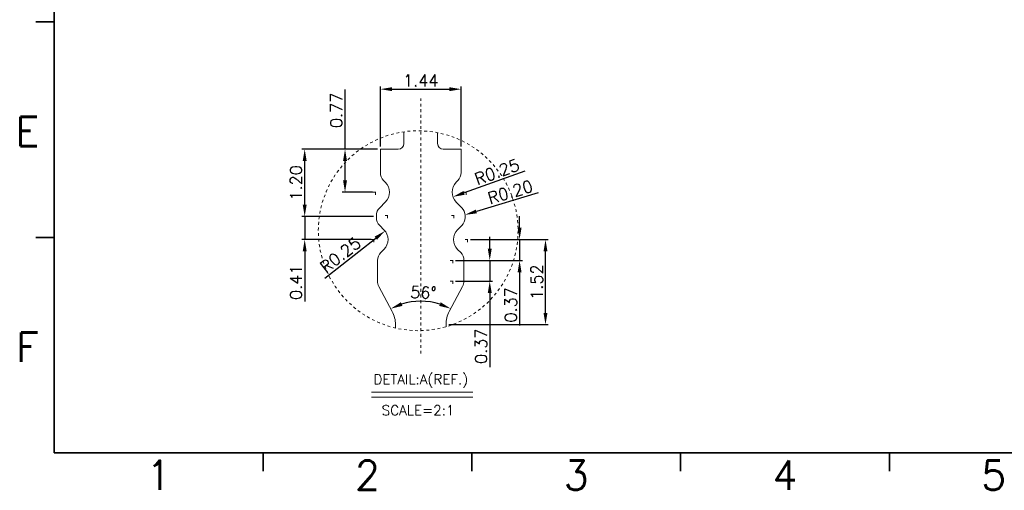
# Model space of a CAD drawing. Header units: millimetres. Extents: x -1657 to 8845, y -11980 to 3013.
# Tile 218 of 256: x 420 to 455, y 2274 to 2291. Entities that reach past the tile are written whole.
import ezdxf
from ezdxf.enums import TextEntityAlignment as Align

# ---------------------------------------------------------------- set-up
doc = ezdxf.new("R2010")
doc.units = ezdxf.units.MM
doc.linetypes.add('CENTER', pattern=[2, 1.25, -0.25, 0.25, -0.25])
doc.layers.add('51', color=6, linetype='CENTER')
doc.layers.add('FMT', color=7, linetype='Continuous', lineweight=35)
doc.styles.add('english', font='romans.shx', dxfattribs={"width": 0.75, "height": 2.5})
doc.styles.add('ROMANS', font='ROMANS.SHX')
doc.dimstyles.get("Standard").update_dxf_attribs({"dimtxt": 0.18, "dimasz": 0.18, "dimexe": 0.18, "dimexo": 0.0625, "dimgap": 0.09, "dimtad": 1, "dimrnd": 0.0005, "dimzin": 1, "dimdsep": 46, "dimtxsty": 'Standard', "dimcen": 0.09, "dimadec": 0, "dimazin": 2, "dimtfac": 1, "dimtmove": 0, "dimatfit": 3, "dimfxl": 0, "dimtolj": 1, "dimtzin": 0, "dimarcsym": 0})
doc.dimstyles.new('STANDARD$0', dxfattribs={"dimscale": 0.166667, "dimtxt": 2.5, "dimasz": 1.8, "dimexe": 0.5, "dimexo": 0.5, "dimgap": 1, "dimtad": 0, "dimzin": 0, "dimdsep": 46, "dimtxsty": 'ROMANS', "dimcen": 0, "dimclrd": 256, "dimclre": 256, "dimclrt": 4, "dimadec": 0, "dimazin": 0, "dimtfac": 0.7, "dimtofl": 0, "dimtmove": 0, "dimatfit": 3, "dimfxl": 0, "dimtolj": 1, "dimtzin": 0, "dimarcsym": 0})

# ---------------------------------------------------------------- blocks, each defined once
blk = doc.blocks.new('*D252')
at = {"color": 0, "linetype": 'Continuous', "lineweight": -2, "ltscale": 5}
blk.add_arc((434.255, 2278.703), 2.274, 72.5228, 107.4772, dxfattribs=at)
at = {"color": 0, "linetype": 'Continuous', "ltscale": 5}
for points in [[(433.6, 2280.808), (433.545, 2280.937), (433.185, 2280.71)], [(434.966, 2280.937), (434.911, 2280.808), (435.326, 2280.71)]]:
    blk.add_solid(points, dxfattribs=at)
at = {"layer": 'Defpoints', "color": 0, "linetype": 'Continuous', "ltscale": 5}
for p in [(432.763, 2281.502), (435.748, 2281.502), (433.886, 2280.947), (433.238, 2280.611), (435.273, 2280.611)]:
    blk.add_point(p, dxfattribs=at)
at = {"color": 0, "linetype": 'Continuous', "lineweight": 9, "ltscale": 5, "insert": (434.35, 2281.286), "char_height": 0.42, "attachment_point": 5, "rotation": 357.8985, "style": 'ROMANS'}
blk.add_mtext('\\A1;56%%d', dxfattribs=at)
blk = doc.blocks.new('*D253')
at = {"color": 0, "linetype": 'Continuous', "lineweight": -2, "ltscale": 5}
for p, q in [((436.023, 2283.171), (438.802, 2283.171)), ((438.702, 2280.561), (438.702, 2282.751)), ((435.255, 2280.141), (438.802, 2280.141))]:
    blk.add_line(p, q, dxfattribs=at)
at = {"color": 0, "linetype": 'Continuous', "ltscale": 5}
for points in [[(438.632, 2282.751), (438.772, 2282.751), (438.702, 2283.171)], [(438.632, 2280.561), (438.772, 2280.561), (438.702, 2280.141)]]:
    blk.add_solid(points, dxfattribs=at)
at = {"layer": 'Defpoints', "color": 0, "linetype": 'Continuous', "ltscale": 5}
for p in [(435.923, 2283.171), (438.702, 2283.171), (435.155, 2280.141)]:
    blk.add_point(p, dxfattribs=at)
at = {"color": 0, "linetype": 'Continuous', "lineweight": 9, "ltscale": 5, "insert": (438.392, 2281.656), "char_height": 0.42, "attachment_point": 5, "rotation": 90, "style": 'ROMANS'}
blk.add_mtext('\\A1;1.52', dxfattribs=at)
blk = doc.blocks.new('*D254')
at = {"color": 0, "linetype": 'Continuous', "lineweight": -2, "ltscale": 5}
for p, q in [((437.778, 2283.591), (437.778, 2284.011)), ((436.023, 2283.171), (437.878, 2283.171)), ((437.778, 2283.171), (437.778, 2282.425)), ((435.495, 2282.425), (437.878, 2282.425)), ((437.778, 2282.005), (437.778, 2280.105))]:
    blk.add_line(p, q, dxfattribs=at)
at = {"color": 0, "linetype": 'Continuous', "ltscale": 5}
for points in [[(437.708, 2283.591), (437.848, 2283.591), (437.778, 2283.171)], [(437.708, 2282.005), (437.848, 2282.005), (437.778, 2282.425)]]:
    blk.add_solid(points, dxfattribs=at)
at = {"layer": 'Defpoints', "color": 0, "linetype": 'Continuous', "ltscale": 5}
for p in [(435.923, 2283.171), (435.395, 2282.425), (437.778, 2282.425)]:
    blk.add_point(p, dxfattribs=at)
at = {"color": 0, "linetype": 'Continuous', "lineweight": 9, "ltscale": 5, "insert": (437.468, 2280.845), "char_height": 0.42, "attachment_point": 5, "rotation": 90, "style": 'ROMANS'}
blk.add_mtext('\\A1;0.37', dxfattribs=at)
blk = doc.blocks.new('*D255')
at = {"color": 0, "linetype": 'Continuous', "lineweight": -2, "ltscale": 5}
for p, q in [((436.715, 2282.845), (436.715, 2283.265)), ((435.495, 2282.425), (436.815, 2282.425)), ((436.715, 2282.425), (436.715, 2281.691)), ((435.495, 2281.691), (436.815, 2281.691)), ((436.715, 2281.271), (436.715, 2278.631))]:
    blk.add_line(p, q, dxfattribs=at)
at = {"color": 0, "linetype": 'Continuous', "ltscale": 5}
for points in [[(436.645, 2282.845), (436.785, 2282.845), (436.715, 2282.425)], [(436.645, 2281.271), (436.785, 2281.271), (436.715, 2281.691)]]:
    blk.add_solid(points, dxfattribs=at)
at = {"layer": 'Defpoints', "color": 0, "linetype": 'Continuous', "ltscale": 5}
for p in [(435.395, 2282.425), (435.395, 2281.691), (436.715, 2281.691)]:
    blk.add_point(p, dxfattribs=at)
at = {"color": 0, "linetype": 'Continuous', "lineweight": 9, "ltscale": 5, "insert": (436.405, 2279.371), "char_height": 0.42, "attachment_point": 5, "rotation": 90, "style": 'ROMANS'}
blk.add_mtext('\\A1;0.37', dxfattribs=at)
blk = doc.blocks.new('*D256')
at = {"color": 0, "linetype": 'Continuous', "lineweight": -2, "ltscale": 5}
for p, q in [((432.815, 2286.491), (432.815, 2288.629)), ((433.235, 2288.529), (435.275, 2288.529)), ((435.695, 2286.491), (435.695, 2288.629))]:
    blk.add_line(p, q, dxfattribs=at)
at = {"color": 0, "linetype": 'Continuous', "ltscale": 5}
for points in [[(433.235, 2288.599), (433.235, 2288.459), (432.815, 2288.529)], [(435.275, 2288.599), (435.275, 2288.459), (435.695, 2288.529)]]:
    blk.add_solid(points, dxfattribs=at)
at = {"layer": 'Defpoints', "color": 0, "linetype": 'Continuous', "ltscale": 5}
for p in [(435.695, 2288.529), (432.815, 2286.391), (435.695, 2286.391)]:
    blk.add_point(p, dxfattribs=at)
at = {"color": 0, "linetype": 'Continuous', "lineweight": 9, "ltscale": 5, "insert": (434.255, 2288.839), "char_height": 0.42, "attachment_point": 5, "style": 'ROMANS'}
blk.add_mtext('\\A1;1.44', dxfattribs=at)
blk = doc.blocks.new('*D257')
at = {"color": 0, "linetype": 'Continuous', "lineweight": -2, "ltscale": 5}
for p, q in [((430.119, 2284.411), (430.119, 2284.831)), ((432.575, 2283.991), (430.019, 2283.991)), ((430.119, 2283.991), (430.119, 2283.171)), ((432.488, 2283.171), (430.019, 2283.171)), ((430.119, 2282.751), (430.119, 2280.971))]:
    blk.add_line(p, q, dxfattribs=at)
at = {"color": 0, "linetype": 'Continuous', "ltscale": 5}
for points in [[(430.049, 2284.411), (430.189, 2284.411), (430.119, 2283.991)], [(430.049, 2282.751), (430.189, 2282.751), (430.119, 2283.171)]]:
    blk.add_solid(points, dxfattribs=at)
at = {"layer": 'Defpoints', "color": 0, "linetype": 'Continuous', "ltscale": 5}
for p in [(432.675, 2283.991), (430.119, 2283.171), (432.588, 2283.171)]:
    blk.add_point(p, dxfattribs=at)
at = {"color": 0, "linetype": 'Continuous', "lineweight": 9, "ltscale": 5, "insert": (429.809, 2281.651), "char_height": 0.42, "attachment_point": 5, "rotation": 90, "style": 'ROMANS'}
blk.add_mtext('\\A1;0.41', dxfattribs=at)
blk = doc.blocks.new('*D258')
at = {"color": 0, "linetype": 'Continuous', "lineweight": -2, "ltscale": 5}
blk.add_line((430.842, 2281.8), (432.651, 2283.22), dxfattribs=at)
at = {"color": 0, "linetype": 'Continuous', "ltscale": 5}
blk.add_solid([(432.608, 2283.275), (432.695, 2283.165), (432.982, 2283.479)], dxfattribs=at)
at = {"layer": 'Defpoints', "color": 0, "linetype": 'Continuous', "ltscale": 5}
for p in [(432.588, 2283.171), (432.982, 2283.479)]:
    blk.add_point(p, dxfattribs=at)
at = {"color": 0, "linetype": 'Continuous', "lineweight": 9, "ltscale": 5, "insert": (431.39, 2282.624), "char_height": 0.42, "attachment_point": 5, "rotation": 38.1183, "style": 'ROMANS'}
blk.add_mtext('\\A1;R0.25', dxfattribs=at)
blk = doc.blocks.new('*D212')
at = {"color": 0, "linetype": 'Continuous', "lineweight": -2, "ltscale": 5}
blk.add_line((438.438, 2284.841), (436.237, 2284.174), dxfattribs=at)
at = {"color": 0, "linetype": 'Continuous', "ltscale": 5}
blk.add_solid([(436.216, 2284.241), (436.257, 2284.107), (435.835, 2284.052)], dxfattribs=at)
at = {"layer": 'Defpoints', "color": 0, "linetype": 'Continuous', "ltscale": 5}
for p in [(435.835, 2284.052), (436.217, 2284.168)]:
    blk.add_point(p, dxfattribs=at)
at = {"color": 0, "linetype": 'Continuous', "lineweight": 9, "ltscale": 5, "insert": (437.448, 2284.865), "char_height": 0.42, "attachment_point": 5, "rotation": 16.8557, "style": 'ROMANS'}
blk.add_mtext('\\A1;R0.20', dxfattribs=at)
blk = doc.blocks.new('*D213')
at = {"color": 0, "linetype": 'Continuous', "lineweight": -2, "ltscale": 5}
blk.add_line((437.964, 2285.607), (435.797, 2284.834), dxfattribs=at)
at = {"color": 0, "linetype": 'Continuous', "ltscale": 5}
blk.add_solid([(435.774, 2284.9), (435.821, 2284.768), (435.402, 2284.693)], dxfattribs=at)
at = {"layer": 'Defpoints', "color": 0, "linetype": 'Continuous', "ltscale": 5}
for p in [(435.402, 2284.693), (435.873, 2284.861)]:
    blk.add_point(p, dxfattribs=at)
at = {"color": 0, "linetype": 'Continuous', "lineweight": 9, "ltscale": 5, "insert": (436.974, 2285.583), "char_height": 0.42, "attachment_point": 5, "rotation": 19.6334, "style": 'ROMANS'}
blk.add_mtext('\\A1;R0.25', dxfattribs=at)
blk = doc.blocks.new('*D259')
at = {"color": 0, "linetype": 'Continuous', "lineweight": -2, "ltscale": 5}
for p, q in [((431.556, 2286.391), (431.556, 2288.514)), ((432.715, 2286.391), (431.456, 2286.391)), ((431.556, 2285.281), (431.556, 2285.971)), ((432.538, 2284.861), (431.456, 2284.861))]:
    blk.add_line(p, q, dxfattribs=at)
at = {"color": 0, "linetype": 'Continuous', "ltscale": 5}
for points in [[(431.486, 2285.971), (431.626, 2285.971), (431.556, 2286.391)], [(431.486, 2285.281), (431.626, 2285.281), (431.556, 2284.861)]]:
    blk.add_solid(points, dxfattribs=at)
at = {"layer": 'Defpoints', "color": 0, "linetype": 'Continuous', "ltscale": 5}
for p in [(431.556, 2286.391), (432.815, 2286.391), (432.638, 2284.861)]:
    blk.add_point(p, dxfattribs=at)
at = {"color": 0, "linetype": 'Continuous', "lineweight": 9, "ltscale": 5, "insert": (431.246, 2287.774), "char_height": 0.42, "attachment_point": 5, "rotation": 90, "style": 'ROMANS'}
blk.add_mtext('\\A1;0.77', dxfattribs=at)
blk = doc.blocks.new('*D260')
at = {"color": 0, "linetype": 'Continuous', "lineweight": -2, "ltscale": 5}
for p, q in [((432.715, 2286.391), (430.019, 2286.391)), ((430.119, 2284.411), (430.119, 2285.971)), ((432.575, 2283.991), (430.019, 2283.991))]:
    blk.add_line(p, q, dxfattribs=at)
at = {"color": 0, "linetype": 'Continuous', "ltscale": 5}
for points in [[(430.049, 2285.971), (430.189, 2285.971), (430.119, 2286.391)], [(430.049, 2284.411), (430.189, 2284.411), (430.119, 2283.991)]]:
    blk.add_solid(points, dxfattribs=at)
at = {"layer": 'Defpoints', "color": 0, "linetype": 'Continuous', "ltscale": 5}
for p in [(430.119, 2286.391), (432.815, 2286.391), (432.675, 2283.991)]:
    blk.add_point(p, dxfattribs=at)
at = {"color": 0, "linetype": 'Continuous', "lineweight": 9, "ltscale": 5, "insert": (429.809, 2285.191), "char_height": 0.42, "attachment_point": 5, "rotation": 90, "style": 'ROMANS'}
blk.add_mtext('\\A1;1.20', dxfattribs=at)

msp = doc.modelspace()

# ---------------------------------------------------------------- linework, layer by layer
at = {"color": 7, "linetype": 'Continuous', "lineweight": 15}
for p, q in [((433.6555, 2287.0131), (433.6555, 2286.5907)), ((433.6555, 2286.8364), (433.6555, 2286.5907)), ((434.8555, 2286.9816), (434.8555, 2286.5907)), ((434.8555, 2286.8032), (434.8555, 2286.5907)), ((432.8155, 2285.5564), (432.8155, 2286.3907)), ((432.8155, 2286.3907), (433.4555, 2286.3907)), ((432.8155, 2286.3907), (433.4555, 2286.3907)), ((435.6955, 2286.3907), (435.0555, 2286.3907)), ((435.6955, 2286.3907), (435.0555, 2286.3907)), ((435.6955, 2285.5564), (435.6955, 2286.3907)), ((432.9919, 2285.2143), (432.9327, 2285.2736)), ((435.5191, 2285.2143), (435.5783, 2285.2736)), ((432.7927, 2284.3079), (432.9919, 2284.5072)), ((435.7183, 2284.3079), (435.5191, 2284.5072)), ((432.6755, 2283.9564), (432.6755, 2284.025)), ((435.8355, 2283.9564), (435.8355, 2284.025)), ((432.9419, 2283.5243), (432.7927, 2283.6736)), ((435.5691, 2283.5243), (435.7183, 2283.6736)), ((432.8327, 2282.7079), (432.9419, 2282.8172)), ((435.6783, 2282.7079), (435.5691, 2282.8172)), ((432.7155, 2281.6907), (432.7155, 2282.425)), ((435.7955, 2281.6907), (435.7955, 2282.425)), ((433.2379, 2280.6113), (432.7626, 2281.5025)), ((435.2731, 2280.6113), (435.7484, 2281.5025)), ((433.3555, 2280.0185), (433.3555, 2280.1407)), ((433.3555, 2280.0185), (433.3555, 2280.1407)), ((435.1555, 2280.0666), (435.1555, 2280.1407)), ((435.1555, 2280.0666), (435.1555, 2280.1407)), ((432.5055, 2277.7316), (436.1103, 2277.7316)), ((432.5055, 2277.5582), (436.1103, 2277.5582))]:
    msp.add_line(p, q, dxfattribs=at)
for centre, radius, start, end in [((433.4555, 2286.5907), 0.2, 270, 0), ((433.4555, 2286.5907), 0.2, 270, 0), ((435.0555, 2286.5907), 0.2, 180, 270), ((435.0555, 2286.5907), 0.2, 180, 270), ((433.2155, 2285.5564), 0.4, 180, 225), ((435.2955, 2285.5564), 0.4, 315, 0), ((432.6384, 2284.8607), 0.5, 315, 45), ((435.8726, 2284.8607), 0.5, 135, 225), ((433.0755, 2284.025), 0.4, 135, 180), ((435.4355, 2284.025), 0.4, 0, 45), ((433.0755, 2283.9564), 0.4, 180, 225), ((435.4355, 2283.9564), 0.4, 315, 0), ((432.5884, 2283.1707), 0.5, 315, 45), ((435.9226, 2283.1707), 0.5, 135, 225), ((433.1155, 2282.425), 0.4, 135, 180), ((435.3955, 2282.425), 0.4, 0, 45), ((433.1155, 2281.6907), 0.4, 180, 208.07249), ((435.3955, 2281.6907), 0.4, 331.92751, 0), ((432.3555, 2280.1407), 1, 0, 28.07249), ((436.1555, 2280.1407), 1, 151.92751, 180)]:
    msp.add_arc(centre, radius, start, end, dxfattribs=at)
at = {"layer": '51', "color": 1, "lineweight": 9, "ltscale": 0.03}
for p, q in [((434.2555, 2279.1118), (434.2555, 2288.1943)), ((432.6384, 2284.7707), (432.6384, 2284.9507)), ((435.8726, 2284.7707), (435.8726, 2284.9507)), ((432.5484, 2284.8607), (432.7284, 2284.8607)), ((435.7826, 2284.8607), (435.9626, 2284.8607)), ((432.9855, 2284.025), (433.1655, 2284.025)), ((433.0755, 2283.935), (433.0755, 2284.115)), ((435.3455, 2284.025), (435.5255, 2284.025)), ((435.4355, 2283.935), (435.4355, 2284.115)), ((432.4984, 2283.1707), (432.6784, 2283.1707)), ((432.5884, 2283.0807), (432.5884, 2283.2607)), ((435.8326, 2283.1707), (436.0126, 2283.1707)), ((435.9226, 2283.0807), (435.9226, 2283.2607)), ((435.3955, 2282.335), (435.3955, 2282.515)), ((435.3055, 2282.425), (435.4855, 2282.425)), ((435.3955, 2281.6007), (435.3955, 2281.7807)), ((435.3055, 2281.6907), (435.4855, 2281.6907))]:
    msp.add_line(p, q, dxfattribs=at)
msp.add_circle((434.1634, 2283.4876), 3.5619, dxfattribs=at)
at = {"layer": 'FMT'}
for p, q in [((421.1887, 2275.5752), (421.1887, 2321.6549)), ((421.1887, 2290.9308), (420.5397, 2290.9308)), ((421.1887, 2283.2465), (420.5397, 2283.2465)), ((488.1666, 2275.5752), (421.1887, 2275.5752)), ((428.6367, 2275.5752), (428.6367, 2274.9261)), ((436.077, 2275.5752), (436.077, 2274.9261)), ((443.5173, 2275.5752), (443.5173, 2274.9261)), ((450.9575, 2275.5752), (450.9575, 2274.9261))]:
    msp.add_line(p, q, dxfattribs=at)

# ---------------------------------------------------------------- texts
at = {"color": 7, "linetype": 'Continuous', "lineweight": 15, "char_height": 0.353736, "width": 5.409626, "attachment_point": 1}
for s, insert in [('{\\Fromans.shx|c0;DETAIL:A(REF.)}', (432.5686, 2278.3692)), ('{\\Fromans.shx|c0;SCALE=2:1}', (432.8643, 2277.2671))]:
    msp.add_mtext(s, dxfattribs=dict(at, insert=insert))
at = {"layer": 'FMT', "style": 'english'}
for s, p in [('E', (420.2351, 2287.0237)), ('F', (420.2351, 2279.3394))]:
    msp.add_text(s, height=1.0384, dxfattribs=at).set_placement(p, align=Align.MIDDLE_CENTER)
for s, p in [('1', (424.9166, 2274.2579)), ('2', (432.3569, 2274.2579)), ('3', (439.7971, 2274.2579)), ('4', (447.2374, 2274.2579)), ('5', (454.6777, 2274.2579))]:
    msp.add_text(s, height=1.0384, dxfattribs=at).set_placement(p, align=Align.CENTER)

# ---------------------------------------------------------------- dimensions: what is measured, and where the dimension line sits
at = {"color": 3, "linetype": 'Continuous', "lineweight": 9}
dim = msp.add_linear_dim(base=(435.6955, 2288.529), p1=(432.8155, 2286.3907), p2=(435.6955, 2286.3907), dimstyle='STANDARD$0', override={"dimscale": 1, "dimtxt": 0.42, "dimasz": 0.42, "dimexe": 0.1, "dimexo": 0.1, "dimgap": 0.1, "dimtad": 1, "dimlfac": 0.5, "dimrnd": 0.0005, "dimzin": 1, "dimcen": 0.09, "dimdle": 1, "dimclrd": 0, "dimclre": 0, "dimclrt": 0, "dimadec": 3, "dimazin": 2, "dimtfac": 1, "dimtofl": 1}, dxfattribs=at)
dim.commit()
dim.dimension.update_dxf_attribs({"geometry": '*D256', "text_midpoint": (434.2555, 2288.839)})
for base, p1, p2, picture, middle in [((431.5563875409, 2286.3907271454), (432.6383903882, 2284.8607271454), (432.8154971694, 2286.3907271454), '*D259', (431.5563875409, 2287.7736900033)), ((437.7779, 2282.425), (435.9226, 2283.1707), (435.3955, 2282.425), '*D254', (437.7779, 2280.845)), ((436.7154, 2281.6907), (435.3955, 2282.425), (435.3955, 2281.6907), '*D255', (436.7154, 2279.3707))]:
    dim = msp.add_linear_dim(base=base, p1=p1, p2=p2, angle=90, dimstyle='STANDARD$0', override={"dimscale": 1, "dimtxt": 0.42, "dimasz": 0.42, "dimexe": 0.1, "dimexo": 0.1, "dimgap": 0.1, "dimtad": 1, "dimlfac": 0.5, "dimrnd": 0.0005, "dimzin": 1, "dimcen": 0.09, "dimdle": 1, "dimclrd": 0, "dimclre": 0, "dimclrt": 0, "dimadec": 3, "dimazin": 2, "dimtfac": 1, "dimtofl": 1}, dxfattribs=at)
    dim.commit()
    dim.dimension.update_dxf_attribs({"geometry": picture, "text_midpoint": middle, "dimtype": 160})
for base, p1, p2, picture, middle in [((430.1186, 2286.3907), (432.6755, 2283.9907), (432.8155, 2286.3907), '*D260', (429.8086, 2285.1907)), ((430.1186, 2283.1707), (432.6755, 2283.9907), (432.5884, 2283.1707), '*D257', (429.8086, 2281.6507)), ((438.7016261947, 2283.1707271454), (435.1554971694, 2280.1407271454), (435.9226039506, 2283.1707271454), '*D253', (438.3916261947, 2281.6557271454))]:
    dim = msp.add_linear_dim(base=base, p1=p1, p2=p2, angle=90, dimstyle='STANDARD$0', override={"dimscale": 1, "dimtxt": 0.42, "dimasz": 0.42, "dimexe": 0.1, "dimexo": 0.1, "dimgap": 0.1, "dimtad": 1, "dimlfac": 0.5, "dimrnd": 0.0005, "dimzin": 1, "dimcen": 0.09, "dimdle": 1, "dimclrd": 0, "dimclre": 0, "dimclrt": 0, "dimadec": 3, "dimazin": 2, "dimtfac": 1, "dimtofl": 1}, dxfattribs=at)
    dim.commit()
    dim.dimension.update_dxf_attribs({"geometry": picture, "text_midpoint": middle})
for center, mpoint, picture, middle in [((435.8726, 2284.8607), (435.4017, 2284.6927), '*D213', (437.0782, 2285.2908)), ((436.2174, 2284.1679), (435.8346, 2284.0519), '*D212', (437.5381, 2284.568)), ((432.5884, 2283.1707), (432.9818, 2283.4794), '*D258', (431.5814, 2282.3806))]:
    dim = msp.add_radius_dim(center=center, mpoint=mpoint, dimstyle='Standard', override={"dimtxt": 0.42, "dimasz": 0.42, "dimexe": 0.1, "dimexo": 0.1, "dimgap": 0.1, "dimlfac": 0.5, "dimtxsty": 'ROMANS', "dimdle": 1, "dimadec": 3}, dxfattribs=at)
    dim.commit()
    dim.dimension.update_dxf_attribs({"geometry": picture, "text_midpoint": middle, "dimtype": 164})
dim = msp.add_angular_dim_2l(base=(433.8857, 2280.9474), line1=((435.2731, 2280.6113), (435.7484, 2281.5025)), line2=((433.2379, 2280.6113), (432.7626, 2281.5025)), text='56%%d', dimstyle='Standard', override={"dimtxt": 0.42, "dimasz": 0.42, "dimexe": 0.1, "dimexo": 0.1, "dimgap": 0.1, "dimlfac": 0.5, "dimtxsty": 'ROMANS', "dimdle": 1, "dimadec": 3}, dxfattribs=at)
dim.commit()
dim.dimension.update_dxf_attribs({"geometry": '*D252', "text_midpoint": (434.3389, 2280.9761), "dimtype": 162})

doc.saveas('drawing.dxf')
